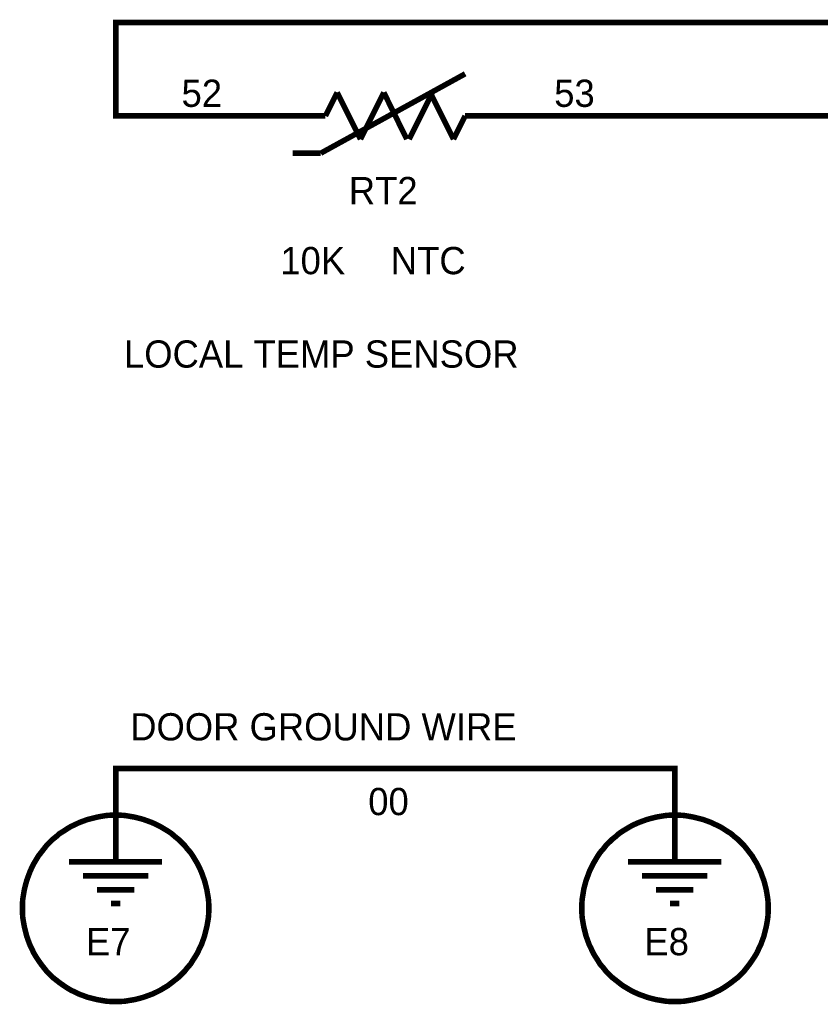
# Model space of a CAD drawing. Extents: x 0 to 22, y 0 to 17.
# Tile 45 of 56: x 15.2 to 16.9, y 6.3 to 8.4. Entities that reach past the tile are written whole.
import ezdxf

# ---------------------------------------------------------------- set-up
doc = ezdxf.new("R2010")
doc.units = 0
doc.layers.add('SHEET', color=255, linetype='CONTINUOUS')

msp = doc.modelspace()

# ---------------------------------------------------------------- linework, layer by layer
at = {"layer": 'SHEET', "const_width": 0.0118}
for points in [[(15.7, 8.1995), (15.4003, 8.1995), (15.4003, 8.3998), (18.5996, 8.3998)], [(16.1499, 8.2896), (15.8402, 8.1194)], [(15.8753, 8.2496), (15.8502, 8.1995)], [(15.9253, 8.1494), (15.8753, 8.2496)], [(15.9754, 8.2496), (15.9253, 8.1494)], [(16.0247, 8.1494), (15.9754, 8.2496)], [(16.0797, 8.2496), (16.0297, 8.1494)], [(16.1248, 8.1494), (16.0747, 8.2496)], [(15.8502, 8.1995), (15.7, 8.1995)], [(16.1499, 8.1995), (16.1248, 8.1494)], [(16.1499, 8.1995), (16.3001, 8.1995)], [(18.5996, 8.1995), (16.3001, 8.1995)], [(15.8402, 8.1194), (15.7801, 8.1194)], [(15.4003, 6.6995), (15.4003, 6.7997), (16.5997, 6.7997), (16.5997, 6.6995)], [(15.2, 6.5), (15.2, 6.51), (15.2008, 6.52), (15.2025, 6.5301), (15.2042, 6.5401), (15.2067, 6.5501), (15.2092, 6.5593), (15.2125, 6.5684), (15.2159, 6.5776), (15.22, 6.5868), (15.2242, 6.5952), (15.2292, 6.6035), (15.2342, 6.6119), (15.2401, 6.6194), (15.2459, 6.6269), (15.2518, 6.6344), (15.2584, 6.6411), (15.2651, 6.6477), (15.2726, 6.6536), (15.2801, 6.6603), (15.2885, 6.6653), (15.296, 6.6703), (15.3043, 6.6753), (15.3135, 6.6795), (15.3219, 6.6836), (15.3311, 6.687), (15.3402, 6.6903), (15.3503, 6.6928), (15.3603, 6.6953), (15.3695, 6.697), (15.3795, 6.6987), (15.3903, 6.6995), (15.4003, 6.6995)], [(15.4003, 6.6995), (15.3903, 6.6995), (15.3795, 6.6987), (15.3695, 6.697), (15.3603, 6.6953), (15.3503, 6.6928), (15.3402, 6.6903), (15.3311, 6.687), (15.3219, 6.6836), (15.3135, 6.6795), (15.3043, 6.6753), (15.296, 6.6703), (15.2885, 6.6653), (15.2801, 6.6603), (15.2726, 6.6536), (15.2651, 6.6477), (15.2584, 6.6411), (15.2518, 6.6344), (15.2459, 6.6269), (15.2401, 6.6194), (15.2342, 6.6119), (15.2292, 6.6035), (15.2242, 6.5952), (15.22, 6.5868), (15.2159, 6.5776), (15.2125, 6.5684), (15.2092, 6.5593), (15.2067, 6.5501), (15.2042, 6.5401), (15.2025, 6.5301), (15.2008, 6.52), (15.2, 6.51), (15.2, 6.5)], [(15.4003, 6.6995), (15.4003, 6.5993)], [(15.4003, 6.6995), (15.4003, 6.6995)], [(15.4003, 6.6995), (15.4103, 6.6995), (15.4204, 6.6987), (15.4304, 6.697), (15.4404, 6.6953), (15.4504, 6.6928), (15.4596, 6.6903), (15.4688, 6.687), (15.478, 6.6836), (15.4871, 6.6795), (15.4955, 6.6753), (15.5038, 6.6703), (15.5122, 6.6653), (15.5197, 6.6603), (15.5272, 6.6536), (15.5347, 6.6477), (15.5414, 6.6411), (15.5481, 6.6344), (15.5539, 6.6269), (15.5606, 6.6194), (15.5656, 6.6119), (15.5706, 6.6035), (15.5756, 6.5952), (15.5798, 6.5868), (15.584, 6.5776), (15.5873, 6.5684), (15.5906, 6.5593), (15.5931, 6.5501), (15.5956, 6.5401), (15.5973, 6.5301), (15.599, 6.52), (15.5998, 6.51), (15.5998, 6.5)], [(15.5998, 6.5), (15.5998, 6.51), (15.599, 6.52), (15.5973, 6.5301), (15.5956, 6.5401), (15.5931, 6.5501), (15.5906, 6.5593), (15.5873, 6.5684), (15.584, 6.5776), (15.5798, 6.5868), (15.5756, 6.5952), (15.5706, 6.6035), (15.5656, 6.6119), (15.5606, 6.6194), (15.5539, 6.6269), (15.5481, 6.6344), (15.5414, 6.6411), (15.5347, 6.6477), (15.5272, 6.6536), (15.5197, 6.6603), (15.5122, 6.6653), (15.5038, 6.6703), (15.4955, 6.6753), (15.4871, 6.6795), (15.478, 6.6836), (15.4688, 6.687), (15.4596, 6.6903), (15.4504, 6.6928), (15.4404, 6.6953), (15.4304, 6.697), (15.4204, 6.6987), (15.4103, 6.6995), (15.4003, 6.6995)], [(16.4003, 6.5), (16.4003, 6.51), (16.4011, 6.52), (16.4028, 6.5301), (16.4044, 6.5401), (16.4069, 6.5501), (16.4094, 6.5593), (16.4128, 6.5684), (16.4161, 6.5776), (16.4203, 6.5868), (16.4245, 6.5952), (16.4295, 6.6035), (16.4345, 6.6119), (16.4395, 6.6194), (16.4462, 6.6269), (16.452, 6.6344), (16.4587, 6.6411), (16.4654, 6.6477), (16.4729, 6.6536), (16.4804, 6.6603), (16.4879, 6.6653), (16.4962, 6.6703), (16.5046, 6.6753), (16.5129, 6.6795), (16.5221, 6.6836), (16.5313, 6.687), (16.5405, 6.6903), (16.5497, 6.6928), (16.5597, 6.6953), (16.5697, 6.697), (16.5797, 6.6987), (16.5897, 6.6995), (16.5997, 6.6995)], [(16.5997, 6.6995), (16.5897, 6.6995), (16.5797, 6.6987), (16.5697, 6.697), (16.5597, 6.6953), (16.5497, 6.6928), (16.5405, 6.6903), (16.5313, 6.687), (16.5221, 6.6836), (16.5129, 6.6795), (16.5046, 6.6753), (16.4962, 6.6703), (16.4879, 6.6653), (16.4804, 6.6603), (16.4729, 6.6536), (16.4654, 6.6477), (16.4587, 6.6411), (16.452, 6.6344), (16.4462, 6.6269), (16.4395, 6.6194), (16.4345, 6.6119), (16.4295, 6.6035), (16.4245, 6.5952), (16.4203, 6.5868), (16.4161, 6.5776), (16.4128, 6.5684), (16.4094, 6.5593), (16.4069, 6.5501), (16.4044, 6.5401), (16.4028, 6.5301), (16.4011, 6.52), (16.4003, 6.51), (16.4003, 6.5)], [(16.5997, 6.6995), (16.5997, 6.5993)], [(16.5997, 6.6995), (16.5997, 6.6995)], [(16.5997, 6.6995), (16.6098, 6.6995), (16.6206, 6.6987), (16.6306, 6.697), (16.6398, 6.6953), (16.6498, 6.6928), (16.6598, 6.6903), (16.669, 6.687), (16.6782, 6.6836), (16.6865, 6.6795), (16.6957, 6.6753), (16.7041, 6.6703), (16.7116, 6.6653), (16.7199, 6.6603), (16.7274, 6.6536), (16.735, 6.6477), (16.7416, 6.6411), (16.7483, 6.6344), (16.7542, 6.6269), (16.76, 6.6194), (16.7658, 6.6119), (16.7708, 6.6035), (16.7759, 6.5952), (16.78, 6.5868), (16.7842, 6.5776), (16.7875, 6.5684), (16.7909, 6.5593), (16.7934, 6.5501), (16.7959, 6.5401), (16.7976, 6.5301), (16.7992, 6.52), (16.8001, 6.51), (16.8001, 6.5)], [(16.8001, 6.5), (16.8001, 6.51), (16.7992, 6.52), (16.7976, 6.5301), (16.7959, 6.5401), (16.7934, 6.5501), (16.7909, 6.5593), (16.7875, 6.5684), (16.7842, 6.5776), (16.78, 6.5868), (16.7759, 6.5952), (16.7708, 6.6035), (16.7658, 6.6119), (16.76, 6.6194), (16.7542, 6.6269), (16.7483, 6.6344), (16.7416, 6.6411), (16.735, 6.6477), (16.7274, 6.6536), (16.7199, 6.6603), (16.7116, 6.6653), (16.7041, 6.6703), (16.6957, 6.6753), (16.6865, 6.6795), (16.6782, 6.6836), (16.669, 6.687), (16.6598, 6.6903), (16.6498, 6.6928), (16.6398, 6.6953), (16.6306, 6.697), (16.6206, 6.6987), (16.6098, 6.6995), (16.5997, 6.6995)], [(15.3002, 6.5993), (15.4997, 6.5993)], [(16.4996, 6.5993), (16.6999, 6.5993)], [(15.3302, 6.5693), (15.4704, 6.5693)], [(16.5296, 6.5693), (16.6699, 6.5693)], [(15.3603, 6.5392), (15.4404, 6.5392)], [(16.5597, 6.5392), (16.6398, 6.5392)], [(15.4003, 6.2997), (15.3903, 6.2997), (15.3795, 6.3005), (15.3695, 6.3022), (15.3603, 6.3038), (15.3503, 6.3063), (15.3402, 6.3088), (15.3311, 6.3122), (15.3219, 6.3155), (15.3135, 6.3197), (15.3043, 6.3239), (15.296, 6.3289), (15.2885, 6.3339), (15.2801, 6.3397), (15.2726, 6.3456), (15.2651, 6.3514), (15.2584, 6.3581), (15.2518, 6.3648), (15.2459, 6.3723), (15.2401, 6.3798), (15.2342, 6.3881), (15.2292, 6.3957), (15.2242, 6.404), (15.22, 6.4132), (15.2159, 6.4215), (15.2125, 6.4307), (15.2092, 6.4399), (15.2067, 6.4499), (15.2042, 6.4599), (15.2025, 6.4691), (15.2008, 6.4791), (15.2, 6.49), (15.2, 6.5)], [(15.2, 6.5), (15.2, 6.5)], [(15.2, 6.5), (15.2, 6.49), (15.2008, 6.4791), (15.2025, 6.4691), (15.2042, 6.4599), (15.2067, 6.4499), (15.2092, 6.4399), (15.2125, 6.4307), (15.2159, 6.4215), (15.22, 6.4132), (15.2242, 6.404), (15.2292, 6.3957), (15.2342, 6.3881), (15.2401, 6.3798), (15.2459, 6.3723), (15.2518, 6.3648), (15.2584, 6.3581), (15.2651, 6.3514), (15.2726, 6.3456), (15.2801, 6.3397), (15.2885, 6.3339), (15.296, 6.3289), (15.3043, 6.3239), (15.3135, 6.3197), (15.3219, 6.3155), (15.3311, 6.3122), (15.3402, 6.3088), (15.3503, 6.3063), (15.3603, 6.3038), (15.3695, 6.3022), (15.3795, 6.3005), (15.3903, 6.2997), (15.4003, 6.2997)], [(15.3903, 6.51), (15.4103, 6.51)], [(15.5998, 6.5), (15.5998, 6.49), (15.599, 6.4791), (15.5973, 6.4691), (15.5956, 6.4599), (15.5931, 6.4499), (15.5906, 6.4399), (15.5873, 6.4307), (15.584, 6.4215), (15.5798, 6.4132), (15.5756, 6.404), (15.5706, 6.3957), (15.5656, 6.3881), (15.5606, 6.3798), (15.5539, 6.3723), (15.5481, 6.3648), (15.5414, 6.3581), (15.5347, 6.3514), (15.5272, 6.3456), (15.5197, 6.3397), (15.5122, 6.3339), (15.5038, 6.3289), (15.4955, 6.3239), (15.4871, 6.3197), (15.478, 6.3155), (15.4688, 6.3122), (15.4596, 6.3088), (15.4504, 6.3063), (15.4404, 6.3038), (15.4304, 6.3022), (15.4204, 6.3005), (15.4103, 6.2997), (15.4003, 6.2997)], [(15.4003, 6.2997), (15.4103, 6.2997), (15.4204, 6.3005), (15.4304, 6.3022), (15.4404, 6.3038), (15.4504, 6.3063), (15.4596, 6.3088), (15.4688, 6.3122), (15.478, 6.3155), (15.4871, 6.3197), (15.4955, 6.3239), (15.5038, 6.3289), (15.5122, 6.3339), (15.5197, 6.3397), (15.5272, 6.3456), (15.5347, 6.3514), (15.5414, 6.3581), (15.5481, 6.3648), (15.5539, 6.3723), (15.5606, 6.3798), (15.5656, 6.3881), (15.5706, 6.3957), (15.5756, 6.404), (15.5798, 6.4132), (15.584, 6.4215), (15.5873, 6.4307), (15.5906, 6.4399), (15.5931, 6.4499), (15.5956, 6.4599), (15.5973, 6.4691), (15.599, 6.4791), (15.5998, 6.49), (15.5998, 6.5)], [(15.5998, 6.5), (15.5998, 6.5), (15.5998, 6.5), (15.5998, 6.5), (15.5998, 6.5), (15.5998, 6.5), (15.5998, 6.5), (15.5998, 6.5), (15.5998, 6.5), (15.5998, 6.5), (15.5998, 6.5), (15.5998, 6.5), (15.5998, 6.5), (15.5998, 6.5), (15.5998, 6.5), (15.5998, 6.5), (15.5998, 6.5), (15.5998, 6.5), (15.5998, 6.5), (15.5998, 6.5), (15.5998, 6.5), (15.5998, 6.5), (15.5998, 6.5), (15.5998, 6.5), (15.5998, 6.5), (15.5998, 6.5), (15.5998, 6.5), (15.5998, 6.5), (15.5998, 6.5), (15.5998, 6.5), (15.5998, 6.5), (15.5998, 6.5), (15.5998, 6.5)], [(15.5998, 6.5), (15.5998, 6.5)], [(16.5997, 6.2997), (16.5897, 6.2997), (16.5797, 6.3005), (16.5697, 6.3022), (16.5597, 6.3038), (16.5497, 6.3063), (16.5405, 6.3088), (16.5313, 6.3122), (16.5221, 6.3155), (16.5129, 6.3197), (16.5046, 6.3239), (16.4962, 6.3289), (16.4879, 6.3339), (16.4804, 6.3397), (16.4729, 6.3456), (16.4654, 6.3514), (16.4587, 6.3581), (16.452, 6.3648), (16.4462, 6.3723), (16.4395, 6.3798), (16.4345, 6.3881), (16.4295, 6.3957), (16.4245, 6.404), (16.4203, 6.4132), (16.4161, 6.4215), (16.4128, 6.4307), (16.4094, 6.4399), (16.4069, 6.4499), (16.4044, 6.4599), (16.4028, 6.4691), (16.4011, 6.4791), (16.4003, 6.49), (16.4003, 6.5)], [(16.4003, 6.5), (16.4003, 6.5)], [(16.4003, 6.5), (16.4003, 6.49), (16.4011, 6.4791), (16.4028, 6.4691), (16.4044, 6.4599), (16.4069, 6.4499), (16.4094, 6.4399), (16.4128, 6.4307), (16.4161, 6.4215), (16.4203, 6.4132), (16.4245, 6.404), (16.4295, 6.3957), (16.4345, 6.3881), (16.4395, 6.3798), (16.4462, 6.3723), (16.452, 6.3648), (16.4587, 6.3581), (16.4654, 6.3514), (16.4729, 6.3456), (16.4804, 6.3397), (16.4879, 6.3339), (16.4962, 6.3289), (16.5046, 6.3239), (16.5129, 6.3197), (16.5221, 6.3155), (16.5313, 6.3122), (16.5405, 6.3088), (16.5497, 6.3063), (16.5597, 6.3038), (16.5697, 6.3022), (16.5797, 6.3005), (16.5897, 6.2997), (16.5997, 6.2997)], [(16.5897, 6.51), (16.6098, 6.51)], [(16.8001, 6.5), (16.8001, 6.49), (16.7992, 6.4791), (16.7976, 6.4691), (16.7959, 6.4599), (16.7934, 6.4499), (16.7909, 6.4399), (16.7875, 6.4307), (16.7842, 6.4215), (16.78, 6.4132), (16.7759, 6.404), (16.7708, 6.3957), (16.7658, 6.3881), (16.76, 6.3798), (16.7542, 6.3723), (16.7483, 6.3648), (16.7416, 6.3581), (16.735, 6.3514), (16.7274, 6.3456), (16.7199, 6.3397), (16.7116, 6.3339), (16.7041, 6.3289), (16.6957, 6.3239), (16.6865, 6.3197), (16.6782, 6.3155), (16.669, 6.3122), (16.6598, 6.3088), (16.6498, 6.3063), (16.6398, 6.3038), (16.6306, 6.3022), (16.6206, 6.3005), (16.6098, 6.2997), (16.5997, 6.2997)], [(16.5997, 6.2997), (16.6098, 6.2997), (16.6206, 6.3005), (16.6306, 6.3022), (16.6398, 6.3038), (16.6498, 6.3063), (16.6598, 6.3088), (16.669, 6.3122), (16.6782, 6.3155), (16.6865, 6.3197), (16.6957, 6.3239), (16.7041, 6.3289), (16.7116, 6.3339), (16.7199, 6.3397), (16.7274, 6.3456), (16.735, 6.3514), (16.7416, 6.3581), (16.7483, 6.3648), (16.7542, 6.3723), (16.76, 6.3798), (16.7658, 6.3881), (16.7708, 6.3957), (16.7759, 6.404), (16.78, 6.4132), (16.7842, 6.4215), (16.7875, 6.4307), (16.7909, 6.4399), (16.7934, 6.4499), (16.7959, 6.4599), (16.7976, 6.4691), (16.7992, 6.4791), (16.8001, 6.49), (16.8001, 6.5)], [(16.8001, 6.5), (16.8001, 6.5), (16.8001, 6.5), (16.8001, 6.5), (16.8001, 6.5), (16.8001, 6.5), (16.8001, 6.5), (16.8001, 6.5), (16.8001, 6.5), (16.8001, 6.5), (16.8001, 6.5), (16.8001, 6.5), (16.8001, 6.5), (16.8001, 6.5), (16.8001, 6.5), (16.8001, 6.5), (16.8001, 6.5), (16.8001, 6.5), (16.8001, 6.5), (16.8001, 6.5), (16.8001, 6.5), (16.8001, 6.5), (16.8001, 6.5), (16.8001, 6.5), (16.8001, 6.5), (16.8001, 6.5), (16.8001, 6.5), (16.8001, 6.5), (16.8001, 6.5), (16.8001, 6.5), (16.8001, 6.5), (16.8001, 6.5), (16.8001, 6.5)], [(16.8001, 6.5), (16.8001, 6.5)]]:
    msp.add_lwpolyline(points, dxfattribs=at)

# ---------------------------------------------------------------- texts
at = {"layer": 'SHEET'}
for s, height, p in [('52', 0.05843, (15.5414, 8.2187)), ('53', 0.05843, (16.341, 8.2187)), ('RT2', 0.05843, (15.9003, 8.01)), ('10K', 0.05843, (15.7534, 7.8598)), ('NTC', 0.05843, (15.9904, 7.8598)), ('LOCAL TEMP SENSOR', 0.058431, (15.4179, 7.6594)), ('DOOR GROUND WIRE', 0.058431, (15.4312, 6.8598)), ('00', 0.05843, (15.942, 6.6995)), ('E7', 0.05843, (15.3361, 6.399)), ('E8', 0.05843, (16.5346, 6.399))]:
    msp.add_text(s, height=height, dxfattribs=at).set_placement(p)

doc.saveas('drawing.dxf')
